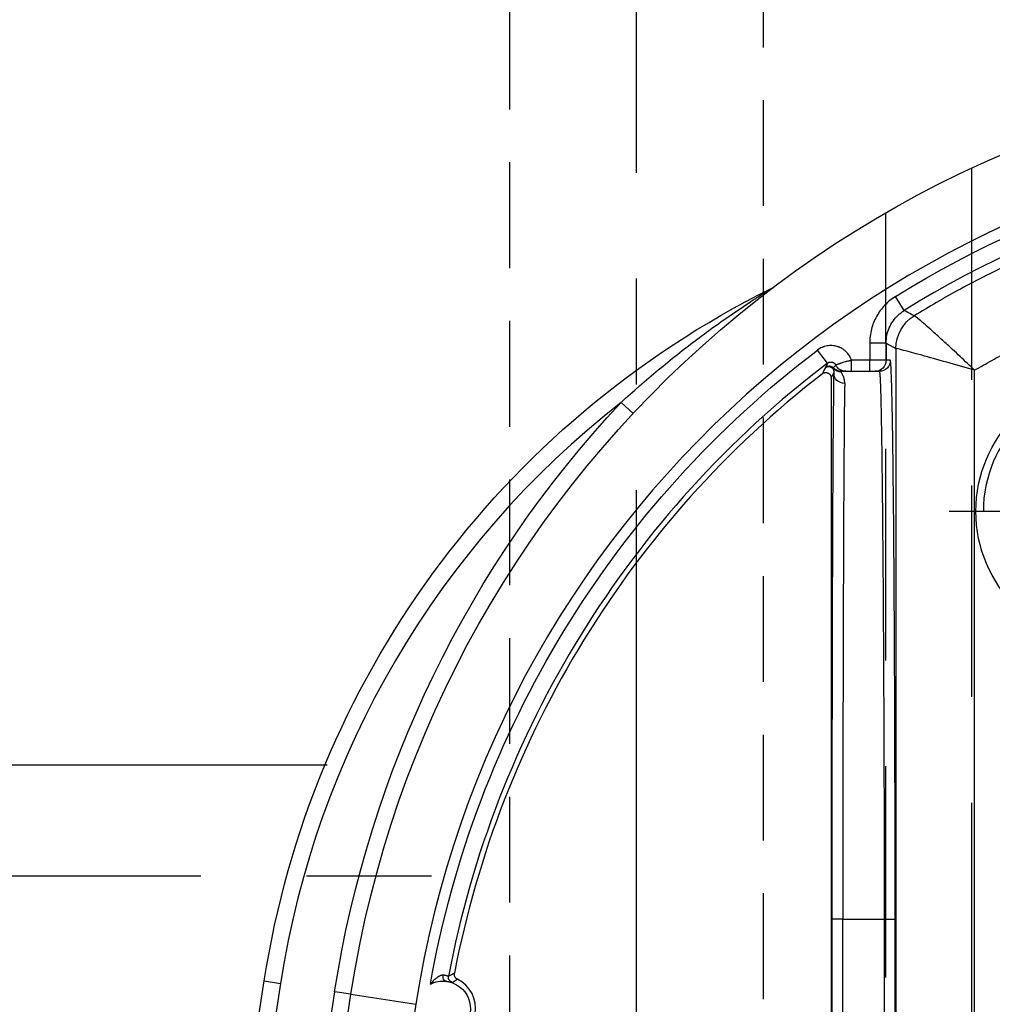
# Model space of a CAD drawing. Extents: x 2651 to 7771, y -1163 to 1075.
# Tile 89 of 256: x 4195 to 4218, y 127 to 150. Entities that reach past the tile are written whole.
import ezdxf

# ---------------------------------------------------------------- set-up
doc = ezdxf.new("R2010")
doc.units = 0
doc.header["$LTSCALE"] = 10
for name, pattern in [('CENTER', [2, 1.25, -0.25, 0.25, -0.25]), ('DASHED', [0.75, 0.5, -0.25]), ('HIDDEN', [0.375, 0.25, -0.125])]:
    doc.linetypes.add(name, pattern=pattern)
doc.layers.get('0').update_dxf_attribs({"linetype": 'CONTINUOUS'})
doc.layers.get('Defpoints').update_dxf_attribs({"linetype": 'CONTINUOUS'})
for name, color, linetype in [('1', 7, 'CONTINUOUS'), ('111', 7, 'CONTINUOUS'), ('COOL', 150, 'HIDDEN'), ('DIM', 3, 'CONTINUOUS'), ('PIN', 3, 'CONTINUOUS')]:
    doc.layers.add(name, color=color, linetype=linetype)
doc.styles.get("Standard").update_dxf_attribs({"font": 'romans.shx'})
doc.dimstyles.new('MM& INCH5', dxfattribs={"dimtxt": 5, "dimasz": 2.5, "dimexe": 1, "dimexo": 0.5, "dimtad": 0, "dimrnd": 1.38778e-17, "dimzin": 9, "dimdsep": 46, "dimtxsty": 'Standard', "dimblk": 'CLOSED', "dimcen": 0, "dimclrd": 3, "dimclre": 3, "dimclrt": 3, "dimazin": 2, "dimtfac": 0.75, "dimtofl": 0, "dimtmove": 0, "dimatfit": 3, "dimfxl": 0, "dimtolj": 1, "dimarcsym": 0})

# ---------------------------------------------------------------- blocks, each defined once
blk = doc.blocks.new('DSD')
at = {"layer": '1', "color": 6, "linetype": 'DASHED'}
for p, q in [((499.908, 459.883), (499.908, 509.019)), ((501.927, 509.019), (501.927, 460.933)), ((501.71, 477.638), (501.705, 477.638)), ((501.922, 464.017), (501.922, 464.425))]:
    blk.add_line(p, q, dxfattribs=at)
at = {"layer": '1', "color": 252, "linetype": 'Continuous'}
for p, q in [((501.692, 464.145), (501.692, 508.531)), ((499.831, 508.003), (499.831, 464.659)), ((501.71, 495.113), (501.71, 477.638)), ((501.969, 477.638), (501.969, 495.113)), ((502.947, 495.113), (502.947, 477.638)), ((503.206, 477.638), (503.206, 495.113)), ((514.577, 479.412), (513.04, 479.65)), ((514.577, 479.412), (514.961, 479.353)), ((516.625, 479.096), (516.241, 479.155)), ((501.969, 477.638), (501.71, 477.638)), ((502.947, 477.638), (501.969, 477.638)), ((502.947, 477.638), (503.206, 477.638)), ((507.907, 465.686), (508.191, 465.421)), ((502.312, 464.684), (502.312, 464.425)), ((502.739, 464.684), (502.739, 464.425)), ((502.997, 464.684), (502.997, 464.684)), ((501.825, 464.425), (501.923, 464.425)), ((501.923, 464.425), (501.923, 464.016)), ((501.923, 464.425), (502.312, 464.425)), ((502.312, 464.425), (502.739, 464.425)), ((502.312, 464.016), (502.312, 464.425)), ((503.307, 464.492), (503.542, 464.182)), ((501.923, 464.016), (502.312, 464.016)), ((501.496, 463.246), (501.701, 462.916))]:
    blk.add_line(p, q, dxfattribs=at)
at = {"layer": '1', "color": 7, "linetype": 'Continuous'}
for p, q in [((503.222, 464.844), (503.222, 508.076)), ((502.182, 464.684), (502.084, 464.684)), ((502.312, 464.684), (502.182, 464.684)), ((502.739, 464.684), (502.312, 464.684)), ((503.184, 464.604), (503.184, 464.604))]:
    blk.add_line(p, q, dxfattribs=at)
at = {"layer": '1', "color": 252, "linetype": 'Continuous'}
for centre, radius, start, end in [((258.538, 518.994), 260.764, 351.21206, 8.78754), ((258.538, 518.994), 257.526, 351.21206, 8.78794), ((488.973, 483.37), 24.354, 270, 351.2121), ((494.862, 482.46), 21.633, 308.0345, 351.2121), ((488.973, 483.37), 23.704, 307.2095, 349.3511), ((488.973, 483.37), 23.702, 270, 301.8934)]:
    blk.add_arc(centre, radius, start, end, dxfattribs=at)
at = {"layer": '1', "color": 7, "linetype": 'Continuous', "extrusion": (0, 0, -1)}
for centre, radius, start, end in [((-258.538, 518.994), 261.153, 171.21206, 188.78794), ((-258.538, 518.994), 259.08, 171.21206, 188.78794), ((-512.4, 479.749), 0.648, 276.418, 102.0087), ((-488.973, 483.37), 25.908, 188.7879, 270), ((-494.862, 482.46), 22.022, 188.7879, 243.6342), ((-512.4, 479.749), 0.648, 242.7301, 276.418)]:
    blk.add_arc(centre, radius, start, end, dxfattribs=at)
at = {"layer": '1', "color": 252, "linetype": 'Continuous', "extrusion": (0, 0, -1)}
for centre, radius, start, end in [((-258.538, 518.994), 259.469, 171.21206, 188.78794), ((-488.973, 483.37), 26.297, 188.7879, 223.0455), ((-488.973, 483.37), 24.093, 190.0333, 232.7905), ((-488.973, 483.37), 24.091, 238.1066, 270)]:
    blk.add_arc(centre, radius, start, end, dxfattribs=at)
at = {"layer": '1', "color": 7, "linetype": 'Continuous'}
for centre, radius, start, end in [((512.4, 479.749), 0.772, 97.6644, 243.8079), ((488.973, 483.37), 23.581, 307.8157, 349.1097), ((504.814, 462.381), 0.389, 116.3658, 127.0428)]:
    blk.add_arc(centre, radius, start, end, dxfattribs=at)
at = {"layer": '1', "color": 110, "linetype": 'Continuous'}
blk.add_arc((488.973, 483.37), 24.354, 270, 351.2121, dxfattribs=at)
at = {"layer": '1', "color": 252, "linetype": 'Continuous', "extrusion": (0, 0, -1)}
for centre, major_axis, ratio, start_param, end_param in [((512.141, 479.014), (-0.065, 0.112), 0.999983, 0.861915, 2.279678), ((502.902, 464.719), (-0.259, 0.005), 0.977776, 1.550897, 3.120779), ((502.084, 464.425), (0, 0.259), 0.999962, 4.712389, 6.283185), ((502.182, 464.425), (0, 0.259), 0.999962, 4.712389, 6.283185), ((502.879, 464.425), (0, 0.259), 0.999963, 0, 1.118997), ((502.984, 464.425), (0, 0.259), 0.999925, 0, 0.841069), ((502.991, 464.441), (-0.218, -0.14), 0.998355, 2.140409, 2.981371), ((502.997, 464.425), (0, 0.259), 0.999931, 0, 0.807195), ((502.997, 464.425), (-0.005, 0.259), 0.999933, 0.01791, 0.825023), ((503.273, 464.684), (-0.116, 0.057), 0.999951, 3.600398, 5.094617), ((503.278, 464.694), (-0.118, 0.053), 0.999958, 3.638367, 5.099043), ((500.785, 464.145), (0.443, 0.791), 0.99995, 1.060893, 2.0807), ((500.785, 464.145), (0.118, -0.899), 0.999771, 4.842966, 5.862766)]:
    blk.add_ellipse(centre, major_axis=major_axis, ratio=ratio, start_param=start_param, end_param=end_param, dxfattribs=at)
at = {"layer": '1', "color": 7, "linetype": 'Continuous', "extrusion": (0, 0, -1)}
for centre, major_axis, ratio, start_param, end_param in [((512.313, 478.976), (-0.014, -0.129), 0.659067, 3.147394, 4.763783), ((503.281, 464.7), (-0.116, 0.057), 0.999951, 3.600067, 5.09439)]:
    blk.add_ellipse(centre, major_axis=major_axis, ratio=ratio, start_param=start_param, end_param=end_param, dxfattribs=at)
at = {"layer": '1', "color": 7, "linetype": 'Continuous'}
blk.add_ellipse((502.89, 477.638), major_axis=(0, 12.954), ratio=0.004451, start_param=3.352768, end_param=4.712389, dxfattribs=at)
at = {"layer": '1', "color": 252, "linetype": 'Continuous'}
blk.add_ellipse((503.149, 477.638), major_axis=(0, 13.213), ratio=0.004363, start_param=3.352768, end_param=4.712389, dxfattribs=at)
for points, degree in [([(512.184, 479.136), (512.143, 479.107), (512.102, 479.081), (512.06, 479.056)], 3), ([(512.13, 478.915), (512.153, 478.927), (512.199, 478.951), (512.245, 478.977), (512.269, 478.99)], 3), ([(503.222, 464.844), (503.202, 464.802), (503.181, 464.76), (503.161, 464.719)], 3), ([(503.36, 464.597), (503.384, 464.645), (503.407, 464.693), (503.431, 464.741)], 3), ([(503.307, 464.492), (503.322, 464.522), (503.337, 464.551), (503.352, 464.581)], 3), ([(503.352, 464.581), (503.357, 464.591)], 1), ([(503.357, 464.591), (503.36, 464.597)], 1), ([(501.923, 464.016), (501.846, 464.059), (501.769, 464.102), (501.692, 464.145)], 3)]:
    blk.add_open_spline(points, degree=degree, dxfattribs=at)
at = {"layer": '1', "color": 7, "linetype": 'Continuous'}
for points, knots in [([(512.06, 479.056), (512.066, 479.053), (512.078, 479.046), (512.089, 479.037), (512.096, 479.029), (512.099, 479.026), (512.103, 479.021), (512.11, 479.013), (512.115, 479.004), (512.12, 478.995), (512.122, 478.991), (512.124, 478.985), (512.127, 478.975), (512.13, 478.964), (512.131, 478.954), (512.132, 478.95), (512.132, 478.943), (512.132, 478.933), (512.131, 478.922), (512.13, 478.915)], [0, 0, 0, 0, 0.125, 0.25, 0.25, 0.3125, 0.3125, 0.375, 0.5, 0.5, 0.5625, 0.5625, 0.625, 0.75, 0.75, 0.8125, 0.8125, 0.875, 1, 1, 1, 1]), ([(512.328, 479.105), (512.316, 479.106), (512.304, 479.108), (512.288, 479.11), (512.283, 479.111), (512.274, 479.113), (512.269, 479.114), (512.255, 479.117), (512.239, 479.121), (512.225, 479.124), (512.221, 479.128), (512.215, 479.125), (512.212, 479.13), (512.206, 479.128), (512.203, 479.132), (512.19, 479.13), (512.194, 479.137), (512.18, 479.135), (512.185, 479.137)], [0, 0, 0, 0, 0.125, 0.125, 0.1875, 0.1875, 0.25, 0.25, 0.375, 0.5, 0.5, 0.5625, 0.5625, 0.625, 0.625, 0.75, 0.875, 1, 1, 1, 1]), ([(512.396, 478.961), (512.401, 478.96), (512.406, 478.96), (512.41, 478.96), (512.415, 478.961), (512.424, 478.962), (512.43, 478.963), (512.444, 478.967), (512.451, 478.969), (512.461, 478.973), (512.465, 478.975), (512.471, 478.978), (512.476, 478.98), (512.492, 478.988), (512.506, 478.996), (512.526, 479.009), (512.536, 479.016), (512.546, 479.023), (512.552, 479.028), (512.556, 479.03), (512.571, 479.043), (512.584, 479.053), (512.608, 479.075), (512.62, 479.087), (512.643, 479.11), (512.654, 479.122), (512.671, 479.141), (512.676, 479.147), (512.683, 479.156), (512.686, 479.159), (512.689, 479.163), (512.692, 479.167), (512.695, 479.17), (512.698, 479.174)], [0, 0, 0, 0, 0.03125, 0.03125, 0.0625, 0.0625, 0.125, 0.125, 0.1875, 0.1875, 0.21875, 0.21875, 0.25, 0.25, 0.375, 0.375, 0.4375, 0.46875, 0.46875, 0.5, 0.5, 0.625, 0.625, 0.75, 0.75, 0.875, 0.875, 0.9375, 0.9375, 0.96875, 0.984375, 0.984375, 1, 1, 1, 1]), ([(512.269, 478.991), (512.273, 478.99), (512.277, 478.987), (512.282, 478.986), (512.286, 478.984), (512.291, 478.983), (512.295, 478.981), (512.3, 478.98), (512.304, 478.978), (512.32, 478.974), (512.334, 478.97), (512.341, 478.969), (512.345, 478.968), (512.35, 478.967), (512.355, 478.966), (512.359, 478.965), (512.373, 478.963), (512.387, 478.961), (512.397, 478.961)], [0, 0, 0, 0, 0.125, 0.25, 0.375, 0.375, 0.4375, 0.4375, 0.5, 0.625, 0.75, 0.75, 0.78125, 0.78125, 0.8125, 0.8125, 0.875, 1, 1, 1, 1]), ([(502.902, 464.972), (502.901, 464.954), (502.902, 464.936), (502.906, 464.903), (502.908, 464.887), (502.918, 464.842), (502.928, 464.816), (502.943, 464.782), (502.948, 464.771), (502.956, 464.757), (502.958, 464.752), (502.963, 464.744), (502.97, 464.731), (502.977, 464.721), (502.985, 464.709), (502.989, 464.704), (502.991, 464.699)], [0, 0, 0, 0, 0.125, 0.125, 0.25, 0.25, 0.5, 0.5, 0.625, 0.625, 0.6875, 0.6875, 0.75, 0.875, 0.875, 1, 1, 1, 1]), ([(502.88, 464.684), (502.876, 464.684), (502.864, 464.684), (502.842, 464.684), (502.822, 464.684), (502.782, 464.684), (502.766, 464.684), (502.748, 464.684), (502.739, 464.684)], [0, 0, 0, 0, 0.1875, 0.375, 0.5, 0.625, 0.875, 1, 1, 1, 1]), ([(502.984, 464.684), (502.973, 464.684), (502.963, 464.684), (502.945, 464.684), (502.936, 464.684), (502.91, 464.684), (502.894, 464.684), (502.879, 464.684)], [0, 0, 0, 0, 0.25, 0.25, 0.5, 0.5, 1, 1, 1, 1]), ([(503.184, 464.614), (503.183, 464.618), (503.181, 464.622), (503.176, 464.635), (503.173, 464.643), (503.167, 464.66), (503.164, 464.67), (503.162, 464.687), (503.161, 464.693), (503.16, 464.705), (503.16, 464.712), (503.161, 464.719)], [0, 0, 0, 0, 0.25, 0.25, 0.5, 0.5, 0.75, 0.75, 0.875, 0.875, 1, 1, 1, 1]), ([(503.431, 464.741), (503.426, 464.738), (503.416, 464.731), (503.406, 464.726), (503.398, 464.723), (503.394, 464.721), (503.389, 464.719), (503.38, 464.717), (503.371, 464.715), (503.363, 464.715), (503.358, 464.714), (503.353, 464.714), (503.349, 464.714), (503.341, 464.714), (503.329, 464.716), (503.317, 464.719), (503.309, 464.721), (503.305, 464.723), (503.3, 464.725), (503.292, 464.728), (503.284, 464.733), (503.277, 464.738), (503.274, 464.74), (503.27, 464.743), (503.266, 464.746), (503.26, 464.752), (503.252, 464.76), (503.245, 464.77), (503.241, 464.777), (503.238, 464.781), (503.236, 464.786), (503.232, 464.794), (503.229, 464.802), (503.226, 464.814), (503.224, 464.82), (503.223, 464.832), (503.222, 464.838), (503.222, 464.844)], [0, 0, 0, 0, 0.0625, 0.125, 0.125, 0.15625, 0.15625, 0.1875, 0.25, 0.25, 0.28125, 0.28125, 0.3125, 0.3125, 0.375, 0.4375, 0.4375, 0.46875, 0.46875, 0.5, 0.5625, 0.5625, 0.59375, 0.59375, 0.625, 0.625, 0.6875, 0.75, 0.75, 0.78125, 0.78125, 0.8125, 0.875, 0.875, 0.9375, 0.9375, 1, 1, 1, 1]), ([(502.739, 464.425), (502.746, 464.427), (502.752, 464.428), (502.764, 464.431), (502.783, 464.435), (502.813, 464.442), (502.837, 464.448), (502.854, 464.453), (502.86, 464.455), (502.872, 464.458), (502.878, 464.459), (502.906, 464.467), (502.928, 464.473), (502.958, 464.482), (502.967, 464.486), (502.982, 464.49), (502.986, 464.492), (502.995, 464.495), (503, 464.496), (503.013, 464.5), (503.021, 464.503), (503.032, 464.507), (503.036, 464.509), (503.043, 464.511), (503.047, 464.513), (503.063, 464.519), (503.075, 464.523), (503.085, 464.527), (503.089, 464.529), (503.094, 464.531), (503.098, 464.532), (503.106, 464.535), (503.112, 464.538)], [0, 0, 0, 0, 0.03125, 0.03125, 0.0625, 0.125, 0.1875, 0.1875, 0.21875, 0.21875, 0.25, 0.25, 0.375, 0.375, 0.4375, 0.4375, 0.46875, 0.46875, 0.5, 0.5, 0.5625, 0.5625, 0.59375, 0.59375, 0.625, 0.625, 0.75, 0.75, 0.78125, 0.78125, 0.8125, 1, 1, 1, 1]), ([(503.112, 464.538), (503.122, 464.548), (503.132, 464.558), (503.154, 464.578), (503.165, 464.588), (503.177, 464.598)], [0, 0, 0, 0, 0.5, 0.5, 1, 1, 1, 1]), ([(503.307, 464.492), (503.3, 464.486), (503.292, 464.481), (503.279, 464.475), (503.274, 464.473), (503.265, 464.47), (503.26, 464.469), (503.246, 464.466), (503.237, 464.465), (503.227, 464.465), (503.222, 464.465), (503.218, 464.466), (503.211, 464.467), (503.199, 464.469), (503.19, 464.471), (503.185, 464.473), (503.181, 464.475), (503.176, 464.477), (503.165, 464.481), (503.155, 464.488), (503.148, 464.494), (503.144, 464.497), (503.141, 464.5), (503.135, 464.505), (503.128, 464.514), (503.122, 464.522), (503.119, 464.526), (503.112, 464.538)], [0, 0, 0, 0, 0.125, 0.125, 0.1875, 0.1875, 0.25, 0.25, 0.375, 0.375, 0.40625, 0.40625, 0.4375, 0.5, 0.5625, 0.5625, 0.59375, 0.59375, 0.625, 0.75, 0.75, 0.78125, 0.78125, 0.8125, 0.875, 0.9375, 1, 1, 1, 1])]:
    blk.add_open_spline(points, degree=3, knots=knots, dxfattribs=at)
at = {"layer": '1', "color": 252, "linetype": 'Continuous'}
blk.add_rational_spline([(501.71, 477.638), (501.71, 469.898), (501.757, 464.425), (501.825, 464.425)], [1, 0.804737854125, 0.804737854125, 1], degree=3, dxfattribs=at)
for points, knots in [([(502.084, 464.684), (502.082, 464.689), (502.077, 464.698), (502.071, 464.768), (502.064, 464.879), (502.058, 465.031), (502.052, 465.222), (502.046, 465.449), (502.041, 465.711), (502.035, 466.004), (502.03, 466.327), (502.025, 466.678), (502.021, 467.054), (502.016, 467.452), (502.012, 467.87), (502.008, 468.307), (502.004, 468.76), (502, 469.227), (501.996, 469.706), (501.993, 470.194), (501.99, 470.691), (501.987, 471.194), (501.985, 471.701), (501.982, 472.211), (501.98, 472.723), (501.978, 473.234), (501.976, 473.744), (501.974, 474.251), (501.973, 474.754), (501.972, 475.252), (501.971, 475.744), (501.97, 476.23), (501.969, 476.707), (501.969, 477.176), (501.969, 477.485), (501.969, 477.638)], [0, 0, 0, 0, 0.038023, 0.075563, 0.112621, 0.149196, 0.185289, 0.2209, 0.256028, 0.290673, 0.324837, 0.358517, 0.391715, 0.424431, 0.456664, 0.488415, 0.519683, 0.550468, 0.580772, 0.610592, 0.63993, 0.668786, 0.697159, 0.72505, 0.752458, 0.779383, 0.805826, 0.831787, 0.857265, 0.88226, 0.906773, 0.930804, 0.954352, 0.977417, 1, 1, 1, 1]), ([(508.191, 465.421), (507.615, 464.893), (507.015, 464.395), (506.093, 463.702), (505.781, 463.479), (505.314, 463.162), (505.158, 463.058), (504.931, 462.912), (504.856, 462.864), (504.753, 462.798), (504.72, 462.778), (504.664, 462.743), (504.637, 462.727), (504.644, 462.73)], [0, 0, 0, 0, 0.5, 0.5, 0.75, 0.75, 0.875, 0.875, 0.9375, 0.9375, 0.96875, 0.96875, 1, 1, 1, 1]), ([(499.831, 464.659), (499.887, 464.606), (500.002, 464.496), (500.176, 464.33), (500.378, 464.145), (500.597, 463.945), (500.888, 463.682), (501.174, 463.426), (501.231, 463.39), (501.259, 463.373)], [0, 0, 0, 0, 0.080251, 0.163962, 0.250677, 0.375166, 0.501457, 0.754561, 1, 1, 1, 1]), ([(499.831, 464.659), (500.276, 464.531), (500.728, 464.404), (501.437, 464.209), (501.68, 464.145), (501.691, 464.145)], [0, 0, 0, 0, 0.5, 0.5, 1, 1, 1, 1]), ([(502.739, 464.425), (502.746, 464.406), (502.754, 464.387), (502.767, 464.36), (502.772, 464.351), (502.779, 464.337), (502.782, 464.333), (502.787, 464.324), (502.801, 464.302), (502.828, 464.265), (502.855, 464.236), (502.877, 464.214), (502.885, 464.208), (502.896, 464.198), (502.9, 464.194), (502.908, 464.188), (502.929, 464.172), (502.967, 464.147), (503.003, 464.128), (503.026, 464.118), (503.031, 464.116), (503.04, 464.112), (503.055, 464.107), (503.089, 464.095), (503.138, 464.084), (503.178, 464.079), (503.209, 464.077), (503.219, 464.077), (503.24, 464.077), (503.27, 464.078), (503.321, 464.084), (503.36, 464.093), (503.385, 464.101), (503.39, 464.102), (503.399, 464.106), (503.414, 464.111), (503.447, 464.124), (503.492, 464.147), (503.526, 464.17), (503.542, 464.182)], [0, 0, 0, 0, 0.0625, 0.0625, 0.09375, 0.09375, 0.109375, 0.109375, 0.125, 0.1875, 0.25, 0.25, 0.28125, 0.28125, 0.296875, 0.296875, 0.3125, 0.375, 0.4375, 0.4375, 0.453125, 0.453125, 0.46875, 0.5, 0.5625, 0.625, 0.625, 0.65625, 0.65625, 0.6875, 0.75, 0.8125, 0.8125, 0.828125, 0.828125, 0.84375, 0.875, 0.9375, 1, 1, 1, 1]), ([(501.923, 464.016), (501.92, 463.956), (501.913, 463.834), (501.856, 463.657), (501.765, 463.493), (501.645, 463.351), (501.545, 463.281), (501.496, 463.246)], [0, 0, 0, 0, 0.195853, 0.3979, 0.6021, 0.804147, 1, 1, 1, 1]), ([(501.701, 462.916), (501.795, 462.975), (501.879, 463.044), (502.03, 463.202), (502.096, 463.292), (502.202, 463.482), (502.243, 463.586), (502.298, 463.797), (502.312, 463.906), (502.312, 464.016)], [0, 0, 0, 0, 0.25, 0.25, 0.5, 0.5, 0.75, 0.75, 1, 1, 1, 1]), ([(488.973, 459.897), (489.342, 459.902), (490.07, 459.912), (491.14, 459.991), (492.172, 460.109), (493.162, 460.268), (494.111, 460.461), (495.016, 460.684), (495.879, 460.932), (496.698, 461.201), (497.474, 461.488), (498.207, 461.787), (498.897, 462.097), (499.546, 462.412), (500.154, 462.731), (500.722, 463.048), (501.084, 463.267), (501.259, 463.373)], [0, 0, 0, 0, 0.085719, 0.168715, 0.24899, 0.326543, 0.401375, 0.473484, 0.542872, 0.609539, 0.673484, 0.734707, 0.793208, 0.848989, 0.902047, 0.952384, 1, 1, 1, 1]), ([(501.259, 463.373), (501.281, 463.361), (501.302, 463.35), (501.381, 463.308), (501.438, 463.277), (501.496, 463.246)], [0, 0, 0, 0, 0.272267, 0.272267, 1, 1, 1, 1])]:
    blk.add_open_spline(points, degree=3, knots=knots, dxfattribs=at)
at = {"layer": '1', "color": 7, "linetype": 'Continuous'}
blk.add_rational_spline([(499.831, 464.659), (496.501, 462.718), (492.78, 461.712), (488.925, 461.711)], [1, 0.976931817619, 0.976931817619, 1], degree=3, dxfattribs=at)
for points, degree in [([(502.997, 464.684), (502.984, 464.684)], 1), ([(502.991, 464.699), (502.995, 464.695), (502.997, 464.684)], 2), ([(503.177, 464.598), (503.184, 464.604)], 1), ([(503.184, 464.604), (503.184, 464.613)], 1), ([(501.692, 464.145), (501.691, 464.145), (501.691, 464.145), (501.691, 464.145)], 3), ([(501.259, 463.373), (501.259, 463.373), (501.259, 463.373), (501.259, 463.373)], 3)]:
    blk.add_open_spline(points, degree=degree, dxfattribs=at)
blk = doc.blocks.new('*D183')
at = {"layer": 'Defpoints', "color": 0}
for p in [(4171.684, 387.642), (4446.684, 119.642), (4473.321, 119.642)]:
    blk.add_point(p, dxfattribs=at)
at = {"layer": 'DIM', "color": 3, "lineweight": -2}
blk.add_line((4447.184, 119.642), (4473.321, 119.642), dxfattribs=at)
at = {"layer": 'DIM', "color": 3, "insert": (4499.065, 119.642), "char_height": 5, "attachment_point": 5}
blk.add_mtext('\\A1;268 [10.551]', dxfattribs=at)
blk = doc.blocks.new('_Closed')
at = {"color": 0, "linetype": 'ByBlock', "lineweight": -2}
for p, q in [((-1, 0.1667), (0, 0)), ((-1, 0.1667), (-1, -0.1667)), ((0, 0), (-1, -0.1667)), ((0, 0), (-1, 0))]:
    blk.add_line(p, q, dxfattribs=at)
blk = doc.blocks.new('*D184')
at = {"layer": 'Defpoints', "color": 0}
for p in [(4171.684, 387.642), (4446.684, 12.642), (4473.321, 12.642)]:
    blk.add_point(p, dxfattribs=at)
at = {"layer": 'DIM', "color": 3, "lineweight": -2}
blk.add_line((4447.184, 12.642), (4473.321, 12.642), dxfattribs=at)
at = {"layer": 'DIM', "color": 3, "insert": (4499.065, 12.642), "char_height": 5, "attachment_point": 5}
blk.add_mtext('\\A1;375 [14.764]', dxfattribs=at)
blk = doc.blocks.new('*D185')
at = {"layer": 'Defpoints', "color": 0}
for p in [(4171.684, 387.642), (4446.684, 55.642), (4473.321, 55.642)]:
    blk.add_point(p, dxfattribs=at)
at = {"layer": 'DIM', "color": 3, "lineweight": -2}
blk.add_line((4447.184, 55.642), (4473.321, 55.642), dxfattribs=at)
at = {"layer": 'DIM', "color": 3, "insert": (4499.065, 55.642), "char_height": 5, "attachment_point": 5}
blk.add_mtext('\\A1;332 [13.071]', dxfattribs=at)
blk = doc.blocks.new('*D186')
at = {"layer": 'Defpoints', "color": 0}
for p in [(4171.684, 387.642), (4381.212, -22.358), (4473.321, -22.358)]:
    blk.add_point(p, dxfattribs=at)
at = {"layer": 'DIM', "color": 3, "lineweight": -2}
blk.add_line((4381.712, -22.358), (4473.321, -22.358), dxfattribs=at)
at = {"layer": 'DIM', "color": 3, "insert": (4499.065, -22.358), "char_height": 5, "attachment_point": 5}
blk.add_mtext('\\A1;410 [16.142]', dxfattribs=at)
blk = doc.blocks.new('*D187')
at = {"layer": 'Defpoints', "color": 0}
for p in [(4171.684, 387.642), (4274.104, -57.358), (4473.321, -57.358)]:
    blk.add_point(p, dxfattribs=at)
at = {"layer": 'DIM', "color": 3, "lineweight": -2}
blk.add_line((4274.604, -57.358), (4473.321, -57.358), dxfattribs=at)
at = {"layer": 'DIM', "color": 3, "insert": (4496.684, -57.358), "char_height": 5, "attachment_point": 5}
blk.add_mtext('\\A1;445 [17.52]', dxfattribs=at)
blk = doc.blocks.new('*D188')
at = {"layer": 'Defpoints', "color": 0}
for p in [(4171.684, 387.642), (4271.924, -104.358), (4473.321, -104.358)]:
    blk.add_point(p, dxfattribs=at)
at = {"layer": 'DIM', "color": 3, "lineweight": -2}
blk.add_line((4272.424, -104.358), (4473.321, -104.358), dxfattribs=at)
at = {"layer": 'DIM', "color": 3, "insert": (4496.684, -104.358), "char_height": 5, "attachment_point": 5}
blk.add_mtext('\\A1;492 [19.37]', dxfattribs=at)
blk = doc.blocks.new('*D189')
at = {"layer": 'Defpoints', "color": 0}
for p in [(4171.684, 387.642), (4285.884, -124.358), (4473.321, -124.358)]:
    blk.add_point(p, dxfattribs=at)
at = {"layer": 'DIM', "color": 3, "lineweight": -2}
blk.add_line((4286.384, -124.358), (4473.321, -124.358), dxfattribs=at)
at = {"layer": 'DIM', "color": 3, "insert": (4499.065, -124.358), "char_height": 5, "attachment_point": 5}
blk.add_mtext('\\A1;512 [20.157]', dxfattribs=at)
blk = doc.blocks.new('*D193')
at = {"layer": 'Defpoints', "color": 0}
for p in [(4171.684, 387.642), (4401.864, -82.358), (4473.321, -82.358)]:
    blk.add_point(p, dxfattribs=at)
at = {"layer": 'DIM', "color": 3, "lineweight": -2}
blk.add_line((4402.364, -82.358), (4473.321, -82.358), dxfattribs=at)
at = {"layer": 'DIM', "color": 3, "insert": (4499.065, -82.358), "char_height": 5, "attachment_point": 5}
blk.add_mtext('\\A1;470 [18.504]', dxfattribs=at)
blk = doc.blocks.new('*D199')
at = {"layer": 'Defpoints', "color": 0}
for p in [(4171.684, 387.642), (4256.684, -119.598), (4256.684, -149.953)]:
    blk.add_point(p, dxfattribs=at)
at = {"layer": 'DIM', "color": 3, "lineweight": -2}
blk.add_line((4256.684, -120.098), (4256.684, -149.953), dxfattribs=at)
at = {"layer": 'DIM', "color": 3, "insert": (4256.684, -170.935), "char_height": 5, "attachment_point": 5, "rotation": 90}
blk.add_mtext('\\A1;85 [3.346]', dxfattribs=at)
blk = doc.blocks.new('*D200')
at = {"layer": 'Defpoints', "color": 0}
for p in [(4171.684, 387.642), (4278.684, -131.558), (4278.684, -149.953)]:
    blk.add_point(p, dxfattribs=at)
at = {"layer": 'DIM', "color": 3, "lineweight": -2}
blk.add_line((4278.684, -132.058), (4278.684, -149.953), dxfattribs=at)
at = {"layer": 'DIM', "color": 3, "insert": (4278.684, -172.959), "char_height": 5, "attachment_point": 5, "rotation": 90}
blk.add_mtext('\\A1;107 [4.213]', dxfattribs=at)
blk = doc.blocks.new('*D201')
at = {"layer": 'Defpoints', "color": 0}
for p in [(4171.684, 387.642), (4296.684, -137.358), (4296.684, -149.953)]:
    blk.add_point(p, dxfattribs=at)
at = {"layer": 'DIM', "color": 3, "lineweight": -2}
blk.add_line((4296.684, -137.858), (4296.684, -149.953), dxfattribs=at)
at = {"layer": 'DIM', "color": 3, "insert": (4296.684, -172.959), "char_height": 5, "attachment_point": 5, "rotation": 90}
blk.add_mtext('\\A1;125 [4.921]', dxfattribs=at)
blk = doc.blocks.new('*D202')
at = {"layer": 'Defpoints', "color": 0}
for p in [(4171.684, 387.642), (4246.684, -84.778), (4246.684, -149.953)]:
    blk.add_point(p, dxfattribs=at)
at = {"layer": 'DIM', "color": 3, "lineweight": -2}
blk.add_line((4246.684, -85.278), (4246.684, -149.953), dxfattribs=at)
at = {"layer": 'DIM', "color": 3, "insert": (4246.684, -170.935), "char_height": 5, "attachment_point": 5, "rotation": 90}
blk.add_mtext('\\A1;75 [2.953]', dxfattribs=at)
blk = doc.blocks.new('*D203')
at = {"layer": 'Defpoints', "color": 0}
for p in [(4171.684, 387.642), (4368.684, -115.538), (4368.684, -149.953)]:
    blk.add_point(p, dxfattribs=at)
at = {"layer": 'DIM', "color": 3, "lineweight": -2}
blk.add_line((4368.684, -116.038), (4368.684, -149.953), dxfattribs=at)
at = {"layer": 'DIM', "color": 3, "insert": (4368.684, -172.959), "char_height": 5, "attachment_point": 5, "rotation": 90}
blk.add_mtext('\\A1;197 [7.756]', dxfattribs=at)
blk = doc.blocks.new('A$C2C2739AE')
at = {"layer": '111', "color": 110, "linetype": 'Continuous'}
blk.add_line((30.487, 145), (16.746, 145), dxfattribs=at)
at = {"layer": '111', "color": 110, "linetype": 'DASHED'}
blk.add_line((15, 142.38), (32.954, 142.38), dxfattribs=at)
blk = doc.blocks.new('*U6', base_point=(965.4695, 1808.9548))
blk.add_circle((965.4695, 1808.9548), 0.5)
for radius, start, end in [(0.4724, 90, 180), (0.3937, 90, 180), (0.315, 90, 180), (0.2362, 90, 180), (0.1575, 90, 180), (0.0787, 90, 180), (0.0787, 270, 0), (0.1575, 270, 0), (0.2362, 270, 0), (0.315, 270, 0), (0.3937, 270, 0), (0.4724, 270, 0)]:
    blk.add_arc((965.4695, 1808.9548), radius, start, end)
at = {"layer": 'PIN'}
for p, q in [((965.4695, 1809.5548), (965.4695, 1808.3548)), ((964.8695, 1808.9548), (966.0695, 1808.9548))]:
    blk.add_line(p, q, dxfattribs=at)

msp = doc.modelspace()

# ---------------------------------------------------------------- linework, layer by layer
at = {"layer": 'COOL', "color": 1, "linetype": 'CENTER'}
msp.add_line((4209.484, -113.358), (4209.478, 677.374), dxfattribs=at)
at = {"layer": 'COOL'}
msp.add_lwpolyline([(4212.485, -101.64), (4212.478, 675.642), (4209.478, 677.374), (4206.478, 675.642), (4206.485, -101.64)], dxfattribs=at)

# ---------------------------------------------------------------- block references
at = {"layer": 'DIM'}
msp.add_blockref('A$C2C2739AE', (4171.684, -12.358), dxfattribs=at)
at = {"layer": 'DIM', "rotation": 180}
msp.add_blockref('DSD', (4717.309, 606.636), dxfattribs=at)
at = {"layer": 'PIN', "xscale": 6.35, "yscale": 6.35, "zscale": 6.35}
msp.add_blockref('*U6', (4220.684, 138.642), dxfattribs=at)

# ---------------------------------------------------------------- dimensions: what is measured, and where the dimension line sits
at = {"layer": 'DIM'}
for feature_location, offset, dtype, picture, middle in [((4446.684, 119.642), (26.637, 0), 0, '*D183', (4499.065, 119.642)), ((4446.684, 12.642), (26.637, 0), 0, '*D184', (4499.065, 12.642)), ((4446.684, 55.642), (26.637, 0), 0, '*D185', (4499.065, 55.642)), ((4381.212, -22.358), (92.109, 0), 0, '*D186', (4499.065, -22.358)), ((4274.104, -57.358), (199.217, 0), 0, '*D187', (4496.684, -57.358)), ((4271.924, -104.358), (201.397, 0), 0, '*D188', (4496.684, -104.358)), ((4285.884, -124.358), (187.437, 0), 0, '*D189', (4499.065, -124.358)), ((4401.864, -82.358), (71.457, 0), 0, '*D193', (4499.065, -82.358)), ((4256.684, -119.598), (0, -30.355), 1, '*D199', (4256.684, -170.935)), ((4278.684, -131.558), (0, -18.395), 1, '*D200', (4278.684, -172.959)), ((4296.684, -137.358), (0, -12.595), 1, '*D201', (4296.684, -172.959)), ((4246.684, -84.778), (0, -65.175), 1, '*D202', (4246.684, -170.935)), ((4368.684, -115.538), (0, -34.415), 1, '*D203', (4368.684, -172.959))]:
    dim = msp.add_ordinate_dim(feature_location=feature_location, offset=offset, dtype=dtype, origin=(4171.684, 387.642), dimstyle='MM& INCH5', dxfattribs=at)
    dim.commit()
    dim.dimension.update_dxf_attribs({"geometry": picture, "text_midpoint": middle})

doc.saveas('drawing.dxf')
